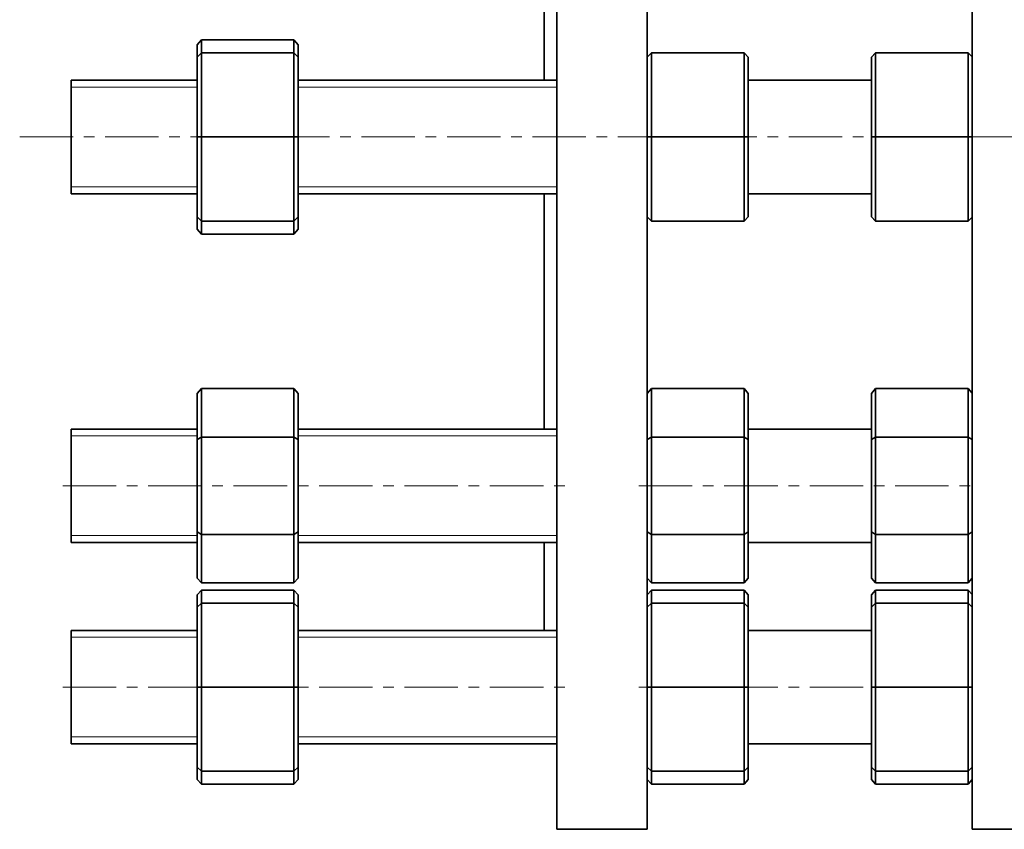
# Model space of a CAD drawing. Header units: millimetres. Extents: x -334 to 618, y 1 to 481.
# Tile 1 of 4: x -334 to -100, y 56 to 248. Entities that reach past the tile are written whole.
import ezdxf

# ---------------------------------------------------------------- set-up
doc = ezdxf.new("R2010")
doc.units = ezdxf.units.MM
doc.linetypes.add('CENTERX2', pattern=[20.32, 12.7, -2.54, 2.54, -2.54])
doc.layers.add('NOTE', color=7, linetype='Continuous')

msp = doc.modelspace()

# ---------------------------------------------------------------- linework, layer by layer
at = {"color": 7, "linetype": 'Continuous', "lineweight": 35}
for p, q in [((-209.68, 233.98), (-209.68, 268.36)), ((-206.68, 55.86), (-206.68, 268.36)), ((-185.18, 55.86), (-185.18, 268.36)), ((-107.93, 55.86), (-107.93, 268.36)), ((-292.18, 242.41), (-291.18, 243.57)), ((-291.18, 243.57), (-291.18, 240.48)), ((-269.18, 243.57), (-291.18, 243.57)), ((-269.18, 240.48), (-269.18, 243.57)), ((-269.18, 243.57), (-268.18, 242.41)), ((-292.18, 239.48), (-292.18, 242.41)), ((-268.18, 242.41), (-268.18, 239.48)), ((-291.18, 240.48), (-292.18, 239.48)), ((-292.18, 220.48), (-292.18, 239.48)), ((-291.18, 240.48), (-291.18, 220.48)), ((-269.18, 240.48), (-291.18, 240.48)), ((-269.18, 220.48), (-269.18, 240.48)), ((-268.18, 239.48), (-269.18, 240.48)), ((-268.18, 239.48), (-268.18, 220.48)), ((-184.17, 240.48), (-185.17, 239.48)), ((-185.17, 220.48), (-185.17, 239.48)), ((-184.17, 240.48), (-184.17, 220.48)), ((-162.17, 240.48), (-184.17, 240.48)), ((-162.17, 220.48), (-162.17, 240.48)), ((-161.17, 239.48), (-162.17, 240.48)), ((-161.17, 239.48), (-161.17, 220.48)), ((-130.88, 240.48), (-131.88, 239.48)), ((-131.88, 220.48), (-131.88, 239.48)), ((-130.88, 240.48), (-130.88, 220.48)), ((-108.88, 240.48), (-130.88, 240.48)), ((-108.88, 220.48), (-108.88, 240.48)), ((-107.93, 239.52), (-108.88, 240.48)), ((-292.18, 233.98), (-322.18, 233.98)), ((-322.18, 206.98), (-322.18, 233.98)), ((-206.68, 233.98), (-268.18, 233.98)), ((-185.17, 233.98), (-185.18, 233.98)), ((-131.88, 233.98), (-161.17, 233.98)), ((-292.18, 201.48), (-292.18, 220.48)), ((-292.18, 220.48), (-291.18, 220.48)), ((-269.18, 220.48), (-291.18, 220.48)), ((-291.18, 220.48), (-291.18, 200.48)), ((-269.18, 200.48), (-269.18, 220.48)), ((-268.18, 220.48), (-269.18, 220.48)), ((-268.18, 220.48), (-268.18, 201.48)), ((-185.17, 220.48), (-184.17, 220.48)), ((-185.17, 201.48), (-185.17, 220.48)), ((-184.17, 220.48), (-184.17, 200.48)), ((-162.17, 220.48), (-184.17, 220.48)), ((-162.17, 200.48), (-162.17, 220.48)), ((-161.17, 220.48), (-162.17, 220.48)), ((-161.17, 220.48), (-161.17, 201.48)), ((-131.88, 220.48), (-130.88, 220.48)), ((-131.88, 201.48), (-131.88, 220.48)), ((-130.88, 220.48), (-130.88, 200.48)), ((-108.88, 220.48), (-130.88, 220.48)), ((-108.88, 200.48), (-108.88, 220.48)), ((-107.93, 220.48), (-108.88, 220.48)), ((-322.18, 206.98), (-292.18, 206.98)), ((-268.18, 206.98), (-206.68, 206.98)), ((-209.68, 151.04), (-209.68, 206.98)), ((-185.18, 206.98), (-185.17, 206.98)), ((-161.17, 206.98), (-131.88, 206.98)), ((-292.18, 201.48), (-291.18, 200.48)), ((-292.18, 198.54), (-292.18, 201.48)), ((-269.18, 200.48), (-268.18, 201.48)), ((-268.18, 201.48), (-268.18, 198.54)), ((-185.17, 201.48), (-184.17, 200.48)), ((-162.17, 200.48), (-161.17, 201.48)), ((-131.88, 201.48), (-130.88, 200.48)), ((-108.88, 200.48), (-107.93, 201.43)), ((-269.18, 200.48), (-291.18, 200.48)), ((-291.18, 200.48), (-291.18, 197.38)), ((-269.18, 197.38), (-269.18, 200.48)), ((-162.17, 200.48), (-184.17, 200.48)), ((-108.88, 200.48), (-130.88, 200.48)), ((-291.18, 197.38), (-292.18, 198.54)), ((-269.18, 197.38), (-291.18, 197.38)), ((-268.18, 198.54), (-269.18, 197.38)), ((-291.18, 160.64), (-292.18, 159.48)), ((-292.18, 148.51), (-292.18, 159.48)), ((-291.18, 160.64), (-291.18, 149.09)), ((-269.18, 160.64), (-291.18, 160.64)), ((-269.18, 149.09), (-269.18, 160.64)), ((-268.18, 159.48), (-269.18, 160.64)), ((-268.18, 159.48), (-268.18, 148.51)), ((-184.17, 160.64), (-185.17, 159.48)), ((-185.17, 148.51), (-185.17, 159.48)), ((-184.17, 160.64), (-184.17, 149.09)), ((-162.17, 160.64), (-184.17, 160.64)), ((-162.17, 149.09), (-162.17, 160.64)), ((-161.17, 159.48), (-162.17, 160.64)), ((-161.17, 159.48), (-161.17, 148.51)), ((-130.88, 160.64), (-131.88, 159.48)), ((-131.88, 148.51), (-131.88, 159.48)), ((-130.88, 160.64), (-130.88, 149.09)), ((-108.88, 160.64), (-130.88, 160.64)), ((-108.88, 149.09), (-108.88, 160.64)), ((-107.93, 159.53), (-108.88, 160.64)), ((-292.18, 151.04), (-322.18, 151.04)), ((-322.18, 124.04), (-322.18, 151.04)), ((-206.68, 151.04), (-268.18, 151.04)), ((-185.17, 151.04), (-185.18, 151.04)), ((-131.88, 151.04), (-161.17, 151.04)), ((-291.18, 149.09), (-292.18, 148.51)), ((-292.18, 126.57), (-292.18, 148.51)), ((-291.18, 149.09), (-291.18, 125.99)), ((-269.18, 149.09), (-291.18, 149.09)), ((-269.18, 125.99), (-269.18, 149.09)), ((-268.18, 148.51), (-269.18, 149.09)), ((-268.18, 148.51), (-268.18, 126.57)), ((-184.17, 149.09), (-185.17, 148.51)), ((-185.17, 126.57), (-185.17, 148.51)), ((-184.17, 149.09), (-184.17, 125.99)), ((-162.17, 149.09), (-184.17, 149.09)), ((-162.17, 125.99), (-162.17, 149.09)), ((-161.17, 148.51), (-162.17, 149.09)), ((-161.17, 148.51), (-161.17, 126.57)), ((-130.88, 149.09), (-131.88, 148.51)), ((-131.88, 126.57), (-131.88, 148.51)), ((-130.88, 149.09), (-130.88, 125.99)), ((-108.88, 149.09), (-130.88, 149.09)), ((-108.88, 125.99), (-108.88, 149.09)), ((-107.93, 148.54), (-108.88, 149.09)), ((-292.18, 115.6), (-292.18, 126.57)), ((-292.18, 126.57), (-291.18, 125.99)), ((-268.18, 126.57), (-269.18, 125.99)), ((-268.18, 126.57), (-268.18, 115.6)), ((-185.17, 126.57), (-184.17, 125.99)), ((-185.17, 115.6), (-185.17, 126.57)), ((-161.17, 126.57), (-162.17, 125.99)), ((-161.17, 126.57), (-161.17, 115.6)), ((-131.88, 115.6), (-131.88, 126.57)), ((-131.88, 126.57), (-130.88, 125.99)), ((-107.93, 126.55), (-108.88, 125.99)), ((-291.18, 125.99), (-291.18, 114.45)), ((-269.18, 125.99), (-291.18, 125.99)), ((-269.18, 114.45), (-269.18, 125.99)), ((-184.17, 125.99), (-184.17, 114.45)), ((-162.17, 125.99), (-184.17, 125.99)), ((-162.17, 114.45), (-162.17, 125.99)), ((-130.88, 125.99), (-130.88, 114.45)), ((-108.88, 125.99), (-130.88, 125.99)), ((-108.88, 114.45), (-108.88, 125.99)), ((-322.18, 124.04), (-292.18, 124.04)), ((-268.18, 124.04), (-206.68, 124.04)), ((-209.68, 103.36), (-209.68, 124.04)), ((-185.18, 124.04), (-185.17, 124.04)), ((-161.17, 124.04), (-131.88, 124.04)), ((-292.18, 115.6), (-291.18, 114.45)), ((-269.18, 114.45), (-268.18, 115.6)), ((-185.17, 115.6), (-184.17, 114.45)), ((-162.17, 114.45), (-161.17, 115.6)), ((-131.88, 115.6), (-130.88, 114.45)), ((-108.88, 114.45), (-107.93, 115.55)), ((-291.18, 112.75), (-292.18, 111.6)), ((-269.18, 114.45), (-291.18, 114.45)), ((-291.18, 112.75), (-291.18, 109.66)), ((-269.18, 112.75), (-291.18, 112.75)), ((-269.18, 109.66), (-269.18, 112.75)), ((-269.18, 112.75), (-268.18, 111.6)), ((-184.17, 112.75), (-185.17, 111.6)), ((-162.17, 114.45), (-184.17, 114.45)), ((-184.17, 112.75), (-184.17, 109.66)), ((-162.17, 112.75), (-184.17, 112.75)), ((-162.17, 109.66), (-162.17, 112.75)), ((-162.17, 112.75), (-161.17, 111.6)), ((-130.88, 112.75), (-131.88, 111.6)), ((-108.88, 114.45), (-130.88, 114.45)), ((-130.88, 112.75), (-130.88, 109.66)), ((-108.88, 112.75), (-130.88, 112.75)), ((-108.88, 109.66), (-108.88, 112.75)), ((-108.88, 112.75), (-107.93, 111.65)), ((-292.18, 108.66), (-292.18, 111.6)), ((-268.18, 111.6), (-268.18, 108.66)), ((-185.17, 108.66), (-185.17, 111.6)), ((-161.17, 111.6), (-161.17, 108.66)), ((-131.88, 108.66), (-131.88, 111.6)), ((-291.18, 109.66), (-292.18, 108.66)), ((-292.18, 89.66), (-292.18, 108.66)), ((-291.18, 109.66), (-291.18, 89.66)), ((-269.18, 109.66), (-291.18, 109.66)), ((-269.18, 89.66), (-269.18, 109.66)), ((-268.18, 108.66), (-269.18, 109.66)), ((-268.18, 108.66), (-268.18, 89.66)), ((-184.17, 109.66), (-185.17, 108.66)), ((-185.17, 89.66), (-185.17, 108.66)), ((-184.17, 109.66), (-184.17, 89.66)), ((-162.17, 109.66), (-184.17, 109.66)), ((-162.17, 89.66), (-162.17, 109.66)), ((-161.17, 108.66), (-162.17, 109.66)), ((-161.17, 108.66), (-161.17, 89.66)), ((-130.88, 109.66), (-131.88, 108.66)), ((-131.88, 89.66), (-131.88, 108.66)), ((-130.88, 109.66), (-130.88, 89.66)), ((-108.88, 109.66), (-130.88, 109.66)), ((-108.88, 89.66), (-108.88, 109.66)), ((-107.93, 108.7), (-108.88, 109.66)), ((-292.18, 103.16), (-322.18, 103.16)), ((-322.18, 76.16), (-322.18, 103.16)), ((-206.68, 103.16), (-268.18, 103.16)), ((-209.68, 103.36), (-209.48, 103.16)), ((-185.17, 103.16), (-185.18, 103.16)), ((-131.88, 103.16), (-161.17, 103.16)), ((-292.18, 70.66), (-292.18, 89.66)), ((-291.18, 89.66), (-292.18, 89.66)), ((-291.18, 89.66), (-291.18, 69.66)), ((-269.18, 89.66), (-291.18, 89.66)), ((-269.18, 69.66), (-269.18, 89.66)), ((-268.18, 89.66), (-269.18, 89.66)), ((-268.18, 89.66), (-268.18, 70.66)), ((-185.17, 70.66), (-185.17, 89.66)), ((-184.17, 89.66), (-185.17, 89.66)), ((-162.17, 89.66), (-184.17, 89.66)), ((-184.17, 89.66), (-184.17, 69.66)), ((-162.17, 69.66), (-162.17, 89.66)), ((-161.17, 89.66), (-162.17, 89.66)), ((-161.17, 89.66), (-161.17, 70.66)), ((-130.88, 89.66), (-131.88, 89.66)), ((-131.88, 70.66), (-131.88, 89.66)), ((-130.88, 89.66), (-130.88, 69.66)), ((-108.88, 89.66), (-130.88, 89.66)), ((-108.88, 69.66), (-108.88, 89.66)), ((-107.93, 89.66), (-108.88, 89.66)), ((-322.18, 76.16), (-292.18, 76.16)), ((-268.18, 76.16), (-206.68, 76.16)), ((-185.18, 76.16), (-185.17, 76.16)), ((-161.17, 76.16), (-131.88, 76.16)), ((-292.18, 70.66), (-291.18, 69.66)), ((-292.18, 67.72), (-292.18, 70.66)), ((-268.18, 70.66), (-269.18, 69.66)), ((-268.18, 70.66), (-268.18, 67.72)), ((-185.17, 70.66), (-184.17, 69.66)), ((-185.17, 67.72), (-185.17, 70.66)), ((-161.17, 70.66), (-162.17, 69.66)), ((-161.17, 70.66), (-161.17, 67.72)), ((-131.88, 70.66), (-130.88, 69.66)), ((-131.88, 67.72), (-131.88, 70.66)), ((-107.93, 70.62), (-108.88, 69.66)), ((-269.18, 69.66), (-291.18, 69.66)), ((-291.18, 69.66), (-291.18, 66.57)), ((-269.18, 66.57), (-269.18, 69.66)), ((-162.17, 69.66), (-184.17, 69.66)), ((-184.17, 69.66), (-184.17, 66.57)), ((-162.17, 66.57), (-162.17, 69.66)), ((-108.88, 69.66), (-130.88, 69.66)), ((-130.88, 69.66), (-130.88, 66.57)), ((-108.88, 66.57), (-108.88, 69.66)), ((-292.18, 67.72), (-291.18, 66.57)), ((-269.18, 66.57), (-291.18, 66.57)), ((-268.18, 67.72), (-269.18, 66.57)), ((-185.17, 67.72), (-184.17, 66.57)), ((-162.17, 66.57), (-184.17, 66.57)), ((-161.17, 67.72), (-162.17, 66.57)), ((-131.88, 67.72), (-130.88, 66.57)), ((-108.88, 66.57), (-130.88, 66.57)), ((-107.93, 67.67), (-108.88, 66.57)), ((-206.68, 55.86), (-185.18, 55.86)), ((-107.93, 55.86), (-86.43, 55.86))]:
    msp.add_line(p, q, dxfattribs=at)
at = {"color": 7, "linetype": 'Continuous', "lineweight": 18}
for p, q in [((-292.18, 232.33), (-322.18, 232.33)), ((-206.68, 232.33), (-268.18, 232.33)), ((-322.18, 208.62), (-292.18, 208.62)), ((-268.18, 208.62), (-206.68, 208.62)), ((-292.18, 149.39), (-322.18, 149.39)), ((-206.68, 149.39), (-268.18, 149.39)), ((-322.18, 125.69), (-292.18, 125.69)), ((-268.18, 125.69), (-206.68, 125.69)), ((-292.18, 101.51), (-322.18, 101.51)), ((-206.68, 101.51), (-268.18, 101.51)), ((-322.18, 77.81), (-292.18, 77.81)), ((-268.18, 77.81), (-206.68, 77.81))]:
    msp.add_line(p, q, dxfattribs=at)
at = {"layer": 'NOTE', "linetype": 'CENTERX2', "lineweight": 18}
for p, q in [((-334.4, 220.48), (133.82, 220.48)), ((-324.18, 137.54), (-204.68, 137.54)), ((-187.18, 137.54), (-105.93, 137.54)), ((-324.18, 89.66), (-204.68, 89.66)), ((-187.18, 89.66), (-105.93, 89.66))]:
    msp.add_line(p, q, dxfattribs=at)

doc.saveas('drawing.dxf')
